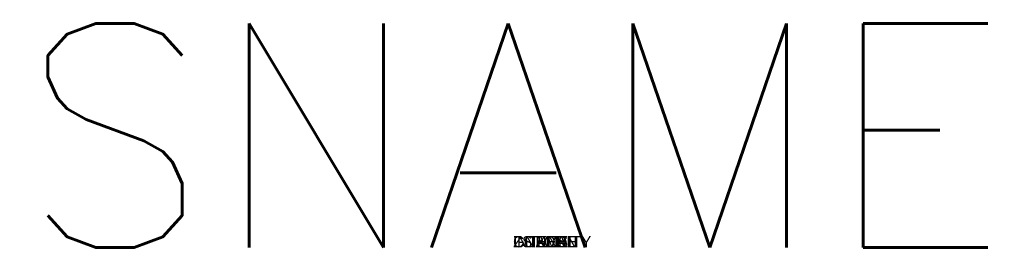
# Paper-space layout 'Layout1' of a CAD drawing. Header units: metres. Extents: x -0.441 to 0.439, y -0.004 to 0.204.
import ezdxf
from ezdxf.enums import TextEntityAlignment as Align

# ---------------------------------------------------------------- set-up
doc = ezdxf.new("R2010")
doc.units = ezdxf.units.M
doc.layers.add('ASHADE', color=7, linetype='Continuous')
doc.styles.add('ASHADE', font='simplex', dxfattribs={"height": 0.2})

psp = doc.layouts.get("Layout1")

# ---------------------------------------------------------------- texts
at = {"layer": 'ASHADE', "color": 1, "linetype": 'Continuous', "style": 'ASHADE'}
psp.add_attdef('SNAME', text='', height=0.2, dxfattribs=at).set_placement((0, 0), align=Align.CENTER)
psp.add_attdef('SNAME', text='', height=0.2, dxfattribs=at).set_placement((0, 0), align=Align.CENTER)
at = {"layer": 'ASHADE', "color": 7, "linetype": 'Continuous', "flags": 1}
for tag, s in [('ZSIZE', '0'), ('ZSIZE', '0'), ('GNAME', ''), ('COLOR', '1,1,1'), ('CONEAN', '10.0'), ('CONEDE', '0.0'), ('GNAME', ''), ('COLOR', '1,1,1'), ('CONEAN', '10.0'), ('CONEDE', '0.0'), ('INTENSITY', '1'), ('BIASMIN', '-1'), ('BIASMAX', '-1'), ('INTENSITY', '1'), ('BIASMIN', '-1'), ('BIASMAX', '-1'), ('LAX', ''), ('LAY', ''), ('LAZ', ''), ('BEAMDI', '0.0'), ('LFXYZ', '0,0,0'), ('LAX', ''), ('LAY', ''), ('LAZ', ''), ('BEAMDI', '0.0'), ('LFXYZ', '0,0,0')]:
    psp.add_attdef(tag, (0, 0), s, height=0.01, dxfattribs=at)

doc.saveas('drawing.dxf')
